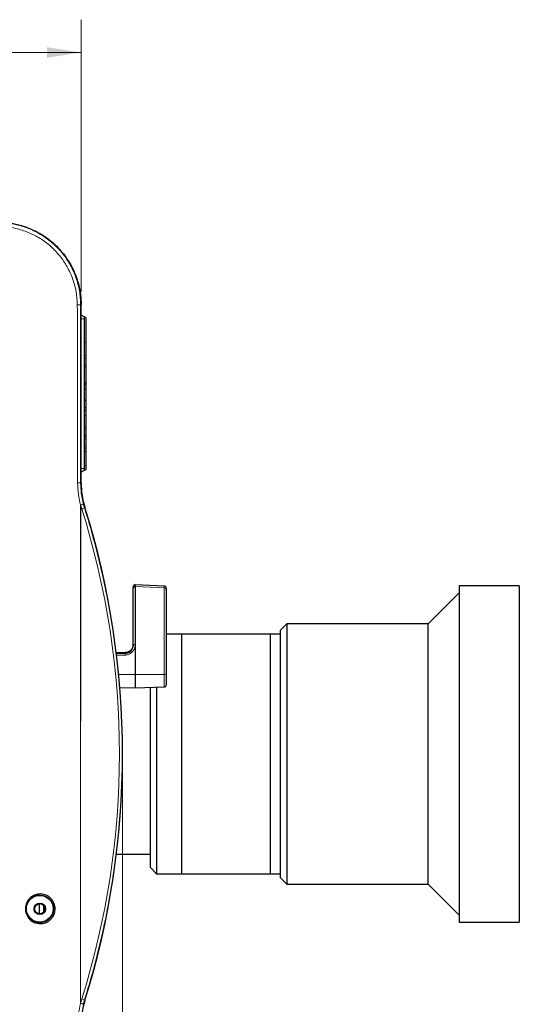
# Model space of a CAD drawing. Header units: millimetres. Extents: x 0 to 1118, y 0 to 864.
# Tile 56 of 117: x 296 to 344, y 668 to 764. Entities that reach past the tile are written whole.
import ezdxf

# ---------------------------------------------------------------- set-up
doc = ezdxf.new("R2010")
doc.units = ezdxf.units.MM
doc.styles.add('SLDTEXTSTYLE0', font='TXT', dxfattribs={"width": 0.75})
doc.dimstyles.new('SLDDIMSTYLE0', dxfattribs={"dimtxt": 3.175, "dimasz": 3.302, "dimexe": 0, "dimexo": 0.0625, "dimgap": 0.79375, "dimtad": 0, "dimtih": 1, "dimtoh": 1, "dimdec": 1, "dimlfac": 5, "dimrnd": 1e-09, "dimzin": 4, "dimdsep": 46, "dimtxsty": 'SLDTEXTSTYLE0', "dimsah": 1, "dimcen": 0.09, "dimadec": 0, "dimazin": 1, "dimtfac": 1, "dimtdec": 1, "dimtofl": 0, "dimtmove": 0, "dimatfit": 3, "dimfxl": 1, "dimfrac": 2, "dimtolj": 1, "dimtzin": 12, "dimarcsym": 0})
doc.dimstyles.new('SLDDIMSTYLE2', dxfattribs={"dimtxt": 3.175, "dimasz": 3.302, "dimexe": 0, "dimexo": 0.0625, "dimgap": 0.79375, "dimtad": 0, "dimtih": 1, "dimtoh": 1, "dimdec": 1, "dimlfac": 5, "dimrnd": 1e-09, "dimzin": 12, "dimdsep": 46, "dimtxsty": 'SLDTEXTSTYLE0', "dimsah": 1, "dimcen": 0.09, "dimadec": 0, "dimazin": 3, "dimtfac": 1, "dimtdec": 1, "dimtofl": 0, "dimtmove": 0, "dimatfit": 3, "dimfxl": 1, "dimfrac": 2, "dimtolj": 1, "dimtzin": 12, "dimarcsym": 0})

# ---------------------------------------------------------------- blocks, each defined once
blk = doc.blocks.new('_D_13')
at = {"color": 7, "linetype": 'Continuous', "lineweight": 0}
for p, q in [((235.124, 680.148), (235.124, 763.529)), ((301.464, 737.175), (301.464, 763.529)), ((262.974, 762.874), (262.007, 762.874)), ((262.007, 762.874), (262.007, 757.834)), ((273.531, 762.874), (274.498, 762.874)), ((274.498, 762.874), (274.498, 757.834)), ((235.124, 760.354), (249.837, 760.354)), ((301.464, 760.354), (276.111, 760.354)), ((262.007, 757.834), (262.974, 757.834)), ((274.498, 757.834), (273.531, 757.834))]:
    blk.add_line(p, q, dxfattribs=at)
at = {"color": 7, "linetype": 'Continuous', "lineweight": 18}
for points in [[(235.124, 760.354), (238.426, 759.846), (238.426, 760.862)], [(301.464, 760.354), (298.162, 760.862), (298.162, 759.846)]]:
    blk.add_solid(points, dxfattribs=at)
at = {"color": 7, "linetype": 'Continuous', "lineweight": 18, "char_height": 3.175, "attachment_point": 1, "style": 'SLDTEXTSTYLE0'}
for s, insert in [('331.7', (250.483, 761.927)), ('13.06', (262.974, 761.927))]:
    blk.add_mtext(s, dxfattribs=dict(at, insert=insert))
blk = doc.blocks.new('_D_15')
at = {"color": 7, "linetype": 'Continuous', "lineweight": 0}
for p, q in [((305.474, 691.135), (305.474, 581.8)), ((169.471, 617.635), (169.471, 581.8)), ((235.111, 587.495), (234.143, 587.495)), ((234.143, 587.495), (234.143, 582.455)), ((245.667, 587.495), (246.635, 587.495)), ((246.635, 587.495), (246.635, 582.455)), ((169.471, 584.975), (221.973, 584.975)), ((305.474, 584.975), (248.248, 584.975)), ((234.143, 582.455), (235.111, 582.455)), ((246.635, 582.455), (245.667, 582.455))]:
    blk.add_line(p, q, dxfattribs=at)
at = {"color": 7, "linetype": 'Continuous', "lineweight": 18}
for points in [[(169.471, 584.975), (172.773, 584.467), (172.773, 585.483)], [(305.474, 584.975), (302.172, 585.483), (302.172, 584.467)]]:
    blk.add_solid(points, dxfattribs=at)
at = {"color": 7, "linetype": 'Continuous', "lineweight": 18, "char_height": 3.175, "attachment_point": 1, "style": 'SLDTEXTSTYLE0'}
for s, insert in [('680.0', (222.619, 586.548)), ('26.77', (235.111, 586.548))]:
    blk.add_mtext(s, dxfattribs=dict(at, insert=insert))

msp = doc.modelspace()

# ---------------------------------------------------------------- linework, layer by layer
at = {"color": 7, "linetype": 'Continuous', "lineweight": 18}
for p, q in [((301.4172, 735.9049), (301.464, 735.9049)), ((301.464, 735.9062), (301.4674, 735.9062)), ((301.7674, 734.5442), (301.4674, 734.5442)), ((301.7674, 727.7332), (301.9074, 727.7333)), ((301.7674, 720.0682), (301.4674, 720.0682)), ((301.4167, 718.6558), (301.464, 718.6558)), ((301.464, 718.6556), (301.4674, 718.6556)), ((301.6775, 716.6287), (301.7852, 716.2548)), ((301.7852, 716.2548), (301.8284, 716.2683)), ((301.8283, 716.2685), (301.8316, 716.2695)), ((306.7074, 708.6247), (306.7039, 708.6246)), ((306.7039, 708.6246), (306.7039, 703.0081)), ((309.5144, 700.0913), (309.5144, 708.4835)), ((305.7214, 702.2232), (304.849, 702.2068)), ((304.8601, 702.128), (305.7214, 702.1422)), ((305.7214, 702.1422), (305.7214, 702.2232)), ((305.1034, 700.0967), (306.7074, 700.0989)), ((309.5144, 700.0913), (306.7074, 700.0989)), ((309.5144, 698.903), (309.5144, 700.0913)), ((301.4116, 695.5654), (301.4116, 668.2485)), ((301.7852, 668.5551), (301.6707, 668.1548)), ((301.7852, 668.5551), (301.8284, 668.5416)), ((301.8283, 668.5414), (301.8316, 668.5404))]:
    msp.add_line(p, q, dxfattribs=at)
at = {"color": 7, "linetype": 'Continuous', "lineweight": 25}
for p, q in [((301.464, 718.6558), (301.464, 735.9049)), ((301.4674, 718.6556), (301.4674, 735.9062)), ((301.7674, 734.7588), (301.4674, 734.9117)), ((301.7674, 734.7588), (301.7674, 734.5442)), ((301.9074, 734.6875), (301.7674, 734.7588)), ((301.7674, 734.5442), (301.7674, 720.0682)), ((301.9074, 734.6875), (301.9074, 732.2782)), ((301.7674, 732.3098), (301.9074, 732.2782)), ((301.9074, 732.2782), (301.9074, 731.0042)), ((301.7674, 730.9849), (301.9074, 731.0042)), ((301.7674, 730.7358), (301.9074, 730.7111)), ((301.9074, 731.0042), (301.9074, 730.7111)), ((301.9074, 730.7111), (301.9074, 730.1118)), ((301.7674, 730.0925), (301.9074, 730.1118)), ((301.7674, 729.8945), (301.9074, 729.8629)), ((301.9074, 730.1118), (301.9074, 729.8629)), ((301.9074, 729.8629), (301.9074, 728.3858)), ((301.7674, 728.3666), (301.9074, 728.3858)), ((301.7674, 728.2552), (301.9074, 728.2868)), ((301.7674, 728.1926), (301.9074, 728.1619)), ((301.9074, 728.3858), (301.9074, 728.2868)), ((301.9074, 728.2868), (301.9074, 728.166)), ((301.7674, 726.7419), (301.9074, 726.7666)), ((301.7674, 726.6769), (301.9074, 726.6522)), ((301.7674, 725.9708), (301.9074, 725.9916)), ((301.9074, 726.7219), (301.9074, 726.6619)), ((301.9074, 726.6522), (301.9074, 725.9916)), ((301.9074, 725.9916), (301.9074, 725.7079)), ((301.7674, 725.7353), (301.9074, 725.7079)), ((301.7674, 725.2131), (301.9074, 725.143)), ((301.9074, 725.7079), (301.9074, 725.143)), ((301.9074, 725.143), (301.9074, 724.1726)), ((301.7674, 724.1533), (301.9074, 724.1726)), ((301.7674, 723.9113), (301.9074, 723.8796)), ((301.8119, 723.9013), (301.8254, 723.9033)), ((301.812, 723.9013), (301.9074, 723.9154)), ((301.8254, 723.9033), (301.9074, 723.9278)), ((301.9074, 724.1726), (301.9074, 723.9278)), ((301.9074, 723.9278), (301.9074, 723.9154)), ((301.9074, 723.9154), (301.9074, 723.8796)), ((301.7674, 723.2809), (301.9074, 723.3)), ((301.7674, 723.1231), (301.9074, 723.1423)), ((301.9074, 723.8796), (301.9074, 723.3)), ((301.9074, 723.3), (301.9074, 723.1423)), ((301.9074, 723.1423), (301.9074, 722.8879)), ((301.7674, 722.9197), (301.9074, 722.8879)), ((301.7674, 722.261), (301.9074, 722.2802)), ((301.7674, 722.042), (301.9074, 722.0111)), ((301.9074, 722.8879), (301.9074, 722.2802)), ((301.9074, 722.2802), (301.9074, 722.0111)), ((301.9074, 722.0111), (301.9074, 721.6963)), ((301.7674, 721.6991), (301.9074, 721.6963)), ((301.7674, 720.3139), (301.9074, 720.3386)), ((301.9074, 720.3036), (301.9074, 719.9248)), ((301.7674, 719.8535), (301.4674, 719.7006)), ((301.7674, 720.0682), (301.7674, 719.8535)), ((301.9074, 719.9248), (301.7674, 719.8535)), ((301.4116, 716.5004), (301.4116, 695.5654)), ((302.4976, 714.0237), (302.4976, 714.0237)), ((306.7088, 708.8038), (306.7025, 708.8037)), ((309.5173, 708.6628), (306.7088, 708.8019)), ((343.8774, 708.7049), (338.0585, 708.7049)), ((338.0585, 708.7049), (338.0585, 676.1049)), ((343.8774, 708.7049), (343.8774, 676.1049)), ((306.5074, 702.9601), (306.5074, 708.5142)), ((306.7074, 708.6248), (306.7074, 708.6247)), ((306.7074, 708.6247), (306.7074, 700.0989)), ((309.7074, 708.3741), (309.7074, 700.0756)), ((309.7074, 708.3443), (309.7074, 708.3731)), ((338.0585, 708.0049), (335.0585, 705.0049)), ((321.3774, 705.0049), (320.7774, 704.4049)), ((335.0585, 705.0049), (321.3774, 705.0049)), ((321.3774, 705.0049), (321.3774, 679.8049)), ((335.0585, 679.8049), (335.0585, 705.0049)), ((311.1774, 704.0049), (309.7074, 704.0049)), ((319.7774, 704.0099), (311.1774, 704.0099)), ((311.1774, 704.0099), (311.1774, 680.7999)), ((319.7774, 704.0099), (319.7774, 680.7999)), ((320.7774, 704.0049), (319.7774, 704.0049)), ((320.7774, 680.4049), (320.7774, 704.4049)), ((305.7211, 702.2237), (304.8489, 702.2073)), ((305.7214, 702.2232), (305.7211, 702.2237)), ((306.7074, 700.0989), (306.7074, 698.8049)), ((309.7074, 700.0756), (309.7074, 699.1028)), ((305.2155, 698.831), (306.7074, 698.8049)), ((306.7074, 698.8049), (309.5144, 698.903)), ((308.1774, 681.4049), (308.1774, 698.8563)), ((308.7774, 698.8772), (308.7774, 680.8049)), ((304.8838, 682.7049), (308.1774, 682.7049)), ((308.1774, 681.4049), (308.7774, 680.8049)), ((308.7774, 680.8049), (311.1774, 680.8049)), ((311.1774, 680.7999), (319.7774, 680.7999)), ((319.7774, 680.8049), (320.7774, 680.8049)), ((320.7774, 680.4049), (321.3774, 679.8049)), ((321.3774, 679.8049), (335.0585, 679.8049)), ((335.0585, 679.8049), (338.0585, 676.8049)), ((297.4074, 677.9013), (297.4074, 676.9086)), ((297.8274, 677.7519), (297.8274, 677.058)), ((338.0585, 676.1049), (343.8774, 676.1049)), ((302.4976, 670.7862), (302.4976, 670.7862))]:
    msp.add_line(p, q, dxfattribs=at)
at = {"color": 7, "linetype": 'Continuous', "lineweight": 18, "flags": 128}
for points in [[(306.7039, 708.6246), (306.6654, 708.6221), (306.6285, 708.6156), (306.5945, 708.6053), (306.5648, 708.5916), (306.5404, 708.5749), (306.5223, 708.556), (306.5112, 708.5355), (306.5074, 708.5142)], [(309.5144, 708.4835), (308.9085, 708.514), (306.7074, 708.6248)], [(309.5144, 708.4835), (309.5524, 708.4807), (309.5888, 708.4741), (309.6222, 708.4637), (309.6513, 708.4501), (309.6752, 708.4337), (309.6929, 708.4151), (309.7038, 708.395), (309.7074, 708.3741)], [(305.7214, 701.9793), (305.3215, 701.9727), (304.8832, 701.9654)]]:
    msp.add_lwpolyline(points, dxfattribs=at)
at = {"color": 7, "linetype": 'Continuous', "lineweight": 25}
for radius in [1.3, 0.5513, 0.5]:
    msp.add_circle((297.4674, 677.4049), radius, dxfattribs=at)
at = {"color": 7, "linetype": 'Continuous', "lineweight": 18}
for centre, radius, start, end in [((301.1614, 730.0702), 5.8403, 87.490357, 90.651791), ((301.1835, 637.8694), 80.7867, 89.834575, 90.039375), ((301.3825, 716.7814), 0.6629, 283.014475, 307.405927), ((306.6584, 702.7684), 0.2441, 79.239203, 128.204022), ((308.8316, 702.0608), 3.1112, 178.500365, 181.499635), ((309.5612, 699.4708), 0.6222, 76.410254, 94.31564), ((301.3825, 668.0285), 0.6629, 52.594073, 76.985525)]:
    msp.add_arc(centre, radius, start, end, dxfattribs=at)
at = {"color": 7, "linetype": 'Continuous', "lineweight": 25}
for centre, radius, start, end in [((309.4674, 718.6558), 8.0034, 180, 197.355809), ((309.4662, 718.6556), 7.9988, 180, 197.355931), ((225.474, 692.4049), 79.9966, 342.644191, 17.355809), ((225.474, 692.4049), 80, 342.644069, 17.355931), ((302.4976, 714.0237), 0.00000773, 49.586637, 106.529173), ((306.7074, 708.6038), 0.2, 91.465607, 180.000449), ((309.5074, 708.4646), 0.2, 359.99999, 87.090071), ((309.5074, 699.1028), 0.2, 272, 0), ((302.4976, 670.7862), 0.00000773, 253.470826, 310.413363), ((309.4674, 666.1541), 8.0034, 162.644191, 180), ((309.4662, 666.1543), 7.9988, 162.644069, 180)]:
    msp.add_arc(centre, radius, start, end, dxfattribs=at)
at = {"color": 7, "linetype": 'Continuous', "lineweight": 18}
for centre, major_axis, start_param, end_param in [((309.5461, 718.6558), (8.4012, 0), 3.3974169, 3.4462772), ((226.07, 692.4049), (79.1053, 0), 5.9785008, 6.5878698), ((309.5461, 666.1541), (8.4012, 0), 2.8369081, 2.8889423)]:
    msp.add_ellipse(centre, major_axis=major_axis, ratio=0.9999825, start_param=start_param, end_param=end_param, dxfattribs=at)
at = {"color": 7, "linetype": 'Continuous', "lineweight": 25}
for points, knots in [([(293.4674, 743.9015), (293.5621, 743.9005), (293.8462, 743.8974), (294.319, 743.8622), (294.8819, 743.7818), (295.4378, 743.6614), (295.9838, 743.5022), (296.5172, 743.3045), (297.0349, 743.069), (297.5345, 742.7973), (298.0137, 742.4909), (298.4701, 742.1516), (298.9014, 741.7807), (299.305, 741.38), (299.6789, 740.9513), (300.0214, 740.4973), (300.3311, 740.0202), (300.6063, 739.5225), (300.8056, 739.0925), (300.9813, 738.6527), (301.1332, 738.2037), (301.277, 737.6534), (301.3825, 737.0857), (301.451, 736.5019), (301.4597, 736.1043), (301.464, 735.9049)], [0, 0, 0, 0, 0.0226158, 0.0678688, 0.1131214, 0.1583739, 0.2036266, 0.2488797, 0.2941331, 0.3393859, 0.3846384, 0.4298909, 0.4751438, 0.5203972, 0.5656502, 0.6109029, 0.6561553, 0.701408, 0.7466611, 0.7692768, 0.8145299, 0.8597826, 0.9050351, 0.9523853, 1, 1, 1, 1]), ([(301.4172, 735.9049), (301.4171, 735.3862), (301.4169, 732.7928), (301.4169, 727.0431), (301.4168, 721.812), (301.4167, 718.6558)], [0, 0, 0, 0, 0.0902135, 0.4510545, 1, 1, 1, 1]), ([(301.9074, 728.1619), (301.9074, 728.0998), (301.9074, 727.9977), (301.9074, 727.8548), (301.9074, 727.7738), (301.9074, 727.7333)], [0, 0, 0, 0, 0.4358494, 0.7175777, 1, 1, 1, 1]), ([(301.9074, 727.7333), (301.9074, 727.6077), (301.9074, 727.3753), (301.9074, 727.0893), (301.9074, 726.8998), (301.9074, 726.8), (301.9074, 726.769), (301.9074, 726.7671), (301.9074, 726.7666)], [0, 0, 0, 0, 0.2933631, 0.5426809, 0.6843238, 0.8270668, 0.9532792, 1, 1, 1, 1]), ([(301.9074, 721.6963), (301.9074, 721.5706), (301.9074, 721.3184), (301.9074, 720.9592), (301.9074, 720.6517), (301.9074, 720.4432), (301.9074, 720.35), (301.9074, 720.3417), (301.9074, 720.3386)], [0, 0, 0, 0, 0.1972768, 0.3956361, 0.5694216, 0.7440072, 0.9033469, 1, 1, 1, 1]), ([(306.7089, 708.8026), (306.7089, 708.7994), (306.7091, 708.7928), (306.7085, 708.7294), (306.7078, 708.6597), (306.7074, 708.6248)], [0, 0, 0, 0, 0.3196243, 0.6598152, 1, 1, 1, 1]), ([(306.5074, 708.5142), (306.5074, 708.5316), (306.5074, 708.5665), (306.5074, 708.5982), (306.5074, 708.6015), (306.5074, 708.6032)], [0, 0, 0, 0, 0.3401408, 0.6802842, 1, 1, 1, 1]), ([(306.5074, 708.5165), (306.5074, 708.5131), (306.5074, 708.5027), (306.5074, 708.489), (306.5074, 708.4798)], [0, 0, 0, 0, 0.32442097, 1, 1, 1, 1]), ([(309.7074, 708.4447), (309.7074, 708.4384), (309.7074, 708.4229), (309.7074, 708.3923), (309.7074, 708.3741)], [0, 0, 0, 0, 0.4054631, 1, 1, 1, 1]), ([(306.5074, 703.0325), (306.4986, 702.9409), (306.4809, 702.7581), (306.3411, 702.5137), (306.1353, 702.3308), (305.9152, 702.2383), (305.7735, 702.2273), (305.7214, 702.2232)], [0, 0, 0, 0, 0.2211308, 0.4416594, 0.6593783, 0.8749317, 1, 1, 1, 1]), ([(305.7214, 702.1422), (305.8087, 702.1522), (305.9836, 702.1722), (306.2154, 702.3093), (306.3921, 702.509), (306.4919, 702.7377), (306.5027, 702.8929), (306.5074, 702.9601)], [0, 0, 0, 0, 0.2043983, 0.409441, 0.6179663, 0.8345831, 1, 1, 1, 1]), ([(298.938, 677.574), (298.9435, 677.5029), (298.9566, 677.335), (298.9177, 677.0704), (298.8223, 676.7966), (298.6763, 676.5484), (298.4241, 676.2662), (298.0174, 676.0234), (297.4671, 675.9321), (296.9229, 676.0562), (296.5306, 676.3234), (296.2955, 676.621), (296.1651, 676.8781), (296.086, 677.1577), (296.0638, 677.4491), (296.1034, 677.7386), (296.1993, 678.0124), (296.3448, 678.2604), (296.5967, 678.543), (297.0039, 678.7856), (297.5547, 678.8781), (298.0994, 678.7536), (298.4915, 678.4863), (298.7266, 678.1887), (298.8566, 677.9316), (298.9175, 677.7204), (298.9344, 677.5994), (298.938, 677.574)], [0, 0, 0, 0, 0.0230709, 0.0544238, 0.0857301, 0.1170727, 0.1484389, 0.2108152, 0.273192, 0.3355228, 0.3978029, 0.4291184, 0.4604055, 0.4916707, 0.522997, 0.5543259, 0.5856094, 0.6169231, 0.6482421, 0.7107046, 0.7732212, 0.8355491, 0.8978152, 0.9291181, 0.960411, 0.9916896, 1, 1, 1, 1]), ([(298.7852, 677.5715), (298.7829, 677.5881), (298.7687, 677.6916), (298.7173, 677.8811), (298.5967, 678.1244), (298.4318, 678.3342), (298.2301, 678.5072), (298.0145, 678.6291), (297.7695, 678.7135), (297.4998, 678.7522), (297.2284, 678.7308), (297.0019, 678.6667), (296.8274, 678.5879), (296.6816, 678.4972), (296.5589, 678.3976), (296.4565, 678.2935), (296.3427, 678.151), (296.2303, 677.9551), (296.1467, 677.7031), (296.114, 677.4446), (296.1314, 677.1844), (296.2002, 676.9276), (296.3218, 676.6836), (296.4869, 676.4742), (296.6893, 676.3012), (296.8813, 676.1931), (297.0624, 676.1249), (297.2283, 676.0836), (297.4487, 676.0603), (297.6911, 676.0796), (297.9428, 676.1506), (298.1655, 676.2606), (298.3739, 676.4187), (298.5509, 676.618), (298.6867, 676.8535), (298.7701, 677.1065), (298.803, 677.3492), (298.7907, 677.5031), (298.7852, 677.5715)], [0, 0, 0, 0, 0.0057942, 0.0361753, 0.067638, 0.1003219, 0.1301152, 0.1627135, 0.1898133, 0.2248739, 0.262533, 0.2894527, 0.3111627, 0.332291, 0.3516337, 0.3679794, 0.3844193, 0.416235, 0.446791, 0.4762197, 0.5058097, 0.5363326, 0.5679119, 0.6006718, 0.6302384, 0.6632059, 0.6802375, 0.7011117, 0.7259659, 0.7617777, 0.7901788, 0.8217662, 0.8518483, 0.8841345, 0.9160409, 0.9467204, 0.9763233, 1, 1, 1, 1])]:
    msp.add_open_spline(points, degree=3, knots=knots, dxfattribs=at)
at = {"color": 7, "linetype": 'Continuous', "lineweight": 18}
for points, knots in [([(293.4674, 743.8552), (293.4674, 743.8552), (293.7585, 743.8553), (294.3447, 743.8227), (295.3577, 743.6533), (296.4959, 743.2972), (297.6873, 742.6865), (298.7708, 741.8787), (299.6944, 740.9078), (300.4492, 739.7854), (301.0004, 738.563), (301.3398, 737.2536), (301.4173, 736.3581), (301.4172, 735.905), (301.4172, 735.9049)], [0, 0, 0, 0, 0.000001, 0.0699916, 0.1408456, 0.2465883, 0.3554079, 0.461242, 0.5701479, 0.6760789, 0.7850748, 0.8910068, 0.999999, 1, 1, 1, 1]), ([(301.095, 735.9102), (301.0683, 736.3378), (301.0149, 737.193), (300.6734, 738.4378), (300.1411, 739.6083), (299.422, 740.6747), (298.5338, 741.6032), (297.5061, 742.3726), (296.3633, 742.9572), (295.2802, 743.2987), (294.3074, 743.4686), (293.7482, 743.4885), (293.4686, 743.4984)], [0, 0, 0, 0, 0.10766196, 0.21531694, 0.32279563, 0.43027979, 0.53757163, 0.64486891, 0.75205209, 0.85923599, 0.92961907, 1, 1, 1, 1]), ([(301.1009, 735.5284), (301.1009, 735.5284), (301.0987, 735.6556), (301.0969, 735.7829), (301.095, 735.9102)], [0, 0, 0, 0, 0.0000314, 1, 1, 1, 1]), ([(301.128, 718.6561), (301.1236, 721.8124), (301.1165, 727.0437), (301.1145, 732.6678), (301.103, 735.1356), (301.1009, 735.5284), (301.1009, 735.5284)], [0, 0, 0, 0, 0.5612135, 0.9301556, 0.9999993, 1, 1, 1, 1]), ([(301.4116, 716.5004), (301.33, 716.8514), (301.1653, 717.5599), (301.1405, 718.2885), (301.128, 718.6561)], [0, 0, 0, 0, 0.49541967, 1, 1, 1, 1]), ([(301.4167, 718.6558), (301.4276, 718.3164), (301.4495, 717.6316), (301.6011, 716.965), (301.6775, 716.6287)], [0, 0, 0, 0, 0.49550143, 1, 1, 1, 1]), ([(301.6775, 716.6287), (301.6775, 716.6282), (301.6772, 716.6257), (301.6675, 716.617), (301.6246, 716.597), (301.5373, 716.5656), (301.458, 716.5418), (301.4183, 716.5299)], [0, 0, 0, 0, 0.0344306, 0.1828395, 0.4552281, 0.727614, 1, 1, 1, 1]), ([(301.7852, 716.2548), (301.864, 716.0014), (302.2581, 714.7344), (302.9045, 712.4319), (303.6474, 709.3259), (304.266, 706.1816), (304.7593, 703.003), (305.1202, 699.834), (305.3521, 696.6848), (305.4591, 693.5579), (305.4428, 690.4198), (305.3013, 687.2572), (305.0315, 684.079), (304.6301, 680.8874), (304.0991, 677.707), (303.4443, 674.5858), (302.6837, 671.5288), (302.0849, 669.5469), (301.7852, 668.5551)], [0, 0, 0, 0, 0.0164863, 0.0824453, 0.1484043, 0.2144808, 0.2809157, 0.3474719, 0.4117496, 0.4761377, 0.5408611, 0.6056974, 0.6718243, 0.7380712, 0.8046814, 0.8714132, 0.9356527, 1, 1, 1, 1]), ([(306.7025, 708.8021), (306.7024, 708.799), (306.7023, 708.7923), (306.7028, 708.7291), (306.7036, 708.6594), (306.7039, 708.6246)], [0, 0, 0, 0, 0.3159634, 0.6579939, 1, 1, 1, 1]), ([(309.5144, 708.4835), (309.5152, 708.5185), (309.5166, 708.5885), (309.5177, 708.6527), (309.5174, 708.6599), (309.5173, 708.6634)], [0, 0, 0, 0, 0.3384898, 0.6770774, 1, 1, 1, 1]), ([(306.7039, 703.0081), (306.698, 702.9236), (306.6844, 702.7278), (306.5593, 702.4403), (306.3385, 702.1895), (306.049, 702.0171), (305.8305, 701.9919), (305.7214, 701.9793)], [0, 0, 0, 0, 0.1640416, 0.379832, 0.5885842, 0.7945052, 1, 1, 1, 1]), ([(301.1472, 666.1541), (301.1583, 666.5037), (301.1807, 667.2093), (301.3342, 667.8963), (301.4116, 668.2429)], [0, 0, 0, 0, 0.4955763, 1, 1, 1, 1])]:
    msp.add_open_spline(points, degree=3, knots=knots, dxfattribs=at)
msp.add_open_spline([(301.4116, 668.2542), (301.4481, 668.2433), (301.5212, 668.2216), (301.6043, 668.1923), (301.6604, 668.1682), (301.6672, 668.1592), (301.6707, 668.1548)], degree=3, dxfattribs=at)

# ---------------------------------------------------------------- dimensions: what is measured, and where the dimension line sits
for base, p1, p2, dimstyle, picture, middle in [((301.464, 760.3542), (235.124, 678.8775), (301.464, 735.9049), 'SLDDIMSTYLE2', '_D_13', (262.9742, 760.3542)), ((305.474, 584.9749), (169.4709, 618.9049), (305.474, 692.4049), 'SLDDIMSTYLE0', '_D_15', (235.1106, 584.9749))]:
    dim = msp.add_linear_dim(base=base, p1=p1, p2=p2, dimstyle=dimstyle, dxfattribs=at)
    dim.commit()
    dim.dimension.update_dxf_attribs({"geometry": picture, "text_midpoint": middle, "dimtype": 160})

doc.saveas('drawing.dxf')
